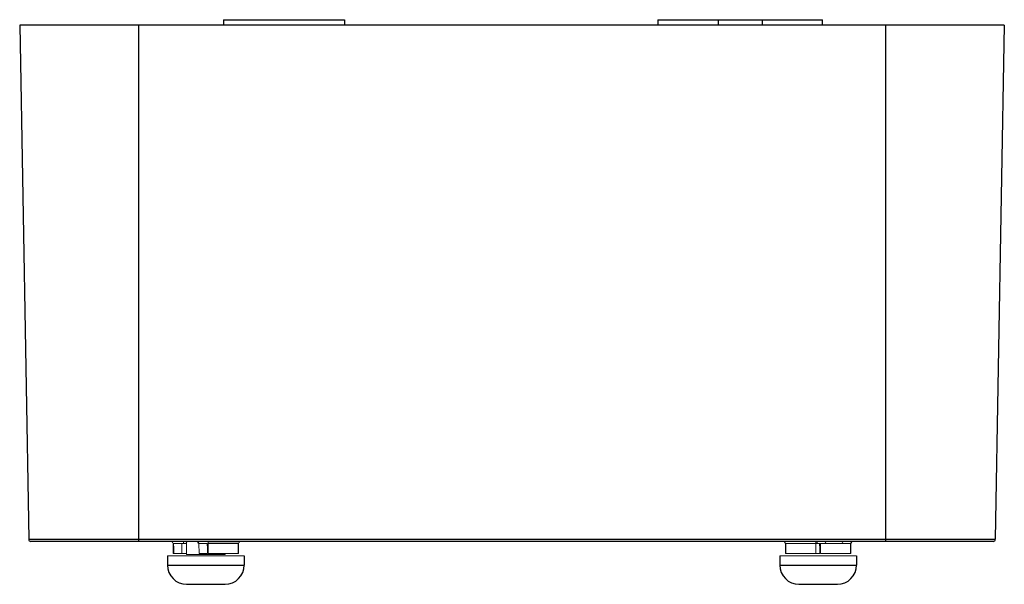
# Paper-space layout '_Links' of a CAD drawing. Header units: millimetres. Extents: x -44.8 to 44.8, y -3.9 to 47.5.
import ezdxf

# ---------------------------------------------------------------- set-up
doc = ezdxf.new("R2010")
doc.units = ezdxf.units.MM

psp = doc.layouts.new('_Links')

# ---------------------------------------------------------------- linework, layer by layer
at = {"color": 7, "linetype": 'Continuous', "lineweight": 25}
for p, q in [((44.82, 47), (-44.82, 47)), ((-44.82, 47), (-44.003, 0.197)), ((-34, 47), (-34, 0)), ((-26.262, 47.5), (-26.262, 47)), ((-26.262, 47.5), (-15.262, 47.5)), ((-15.262, 47.5), (-15.262, 47)), ((13.262, 47.5), (13.262, 47)), ((13.262, 47.5), (28.262, 47.5)), ((28.262, 47), (28.262, 47.5)), ((34, 47), (34, 0)), ((44.82, 47), (44.003, 0.197)), ((-44.003, 0.197), (44.003, 0.197)), ((43.803, 0), (-43.803, 0)), ((-30.863, -0.196), (-30.847, -1.104)), ((-24.885, -0.197), (-27.66, -0.197)), ((-24.901, -1.104), (-24.885, -0.196)), ((24.885, -0.196), (24.901, -1.104)), ((30.847, -1.104), (30.863, -0.196)), ((-31.374, -1.3), (-31.374, -2.15)), ((-24.374, -1.3), (-24.374, -2.15)), ((24.374, -1.3), (24.374, -2.15)), ((31.374, -1.3), (31.374, -2.15)), ((-31.374, -2.15), (-24.374, -2.15)), ((24.374, -2.15), (31.374, -2.15)), ((-29.624, -3.9), (-26.124, -3.9)), ((-29.37, -3.9), (-29.37, -3.901)), ((-26.379, -3.901), (-26.379, -3.9)), ((26.124, -3.9), (29.624, -3.9)), ((26.379, -3.9), (26.379, -3.901)), ((29.37, -3.901), (29.37, -3.9))]:
    psp.add_line(p, q, dxfattribs=at)
at = {"color": 8, "linetype": 'Continuous', "lineweight": 25}
for p, q in [((18.762, 47.5), (18.762, 47)), ((22.762, 47.5), (22.762, 47))]:
    psp.add_line(p, q, dxfattribs=at)
at = {"color": 144, "linetype": 'Continuous', "lineweight": 18}
for p, q in [((-29.624, 0), (-29.624, -1.2)), ((27.869, 0), (27.874, 0)), ((-29.68, -0.197), (-30.834, -0.197)), ((-30.066, -1.103), (-30.066, -0.197)), ((-28.506, -0.197), (-28.535, -0.195)), ((-27.738, -0.197), (-28.506, -0.197)), ((-28.506, -0.197), (-28.483, -1.103)), ((-24.886, -0.196), (-24.885, -0.197)), ((30.863, -0.197), (24.885, -0.197)), ((-31.374, -1.3), (-24.374, -1.3)), ((-30.818, -1.103), (-29.65, -1.103)), ((-29.624, -1.2), (-26.124, -1.2)), ((-28.483, -1.103), (-27.732, -1.103)), ((-27.654, -1.103), (-24.902, -1.103)), ((-26.124, -1.103), (-26.124, -1.2)), ((24.374, -1.3), (31.374, -1.3)), ((24.902, -1.103), (28.017, -1.103)), ((30.847, -1.103), (28.095, -1.103))]:
    psp.add_line(p, q, dxfattribs=at)
at = {"color": 7, "linetype": 'Continuous', "lineweight": 25, "flags": 128}
for points in [[(-30.834, -0.197), (-30.826, -0.65), (-30.818, -1.103)], [(-24.902, -1.103), (-24.902, -1.1), (-24.887, -0.3), (-24.885, -0.197)]]:
    psp.add_lwpolyline(points, dxfattribs=at)
at = {"color": 144, "linetype": 'Continuous', "lineweight": 18, "flags": 128}
for points in [[(-27.732, -1.103), (-27.735, -0.65), (-27.738, -0.197)], [(-27.66, -0.197), (-27.66, -0.2), (-27.654, -1), (-27.654, -1.103)], [(24.885, -0.197), (24.885, -0.2), (24.9, -1), (24.902, -1.103)], [(27.654, -1.103), (27.654, -1.1), (27.659, -0.3), (27.66, -0.197)], [(28.01, -0.197), (28.013, -0.65), (28.017, -1.103)], [(28.095, -1.103), (28.095, -1.1), (28.089, -0.3), (28.088, -0.197)], [(30.863, -0.197), (30.863, -0.2), (30.849, -1), (30.847, -1.103)], [(-30.847, -1.103), (-30.847, -1.104), (-30.846, -1.104), (-30.844, -1.104), (-30.841, -1.104), (-30.836, -1.104), (-30.831, -1.104), (-30.825, -1.104), (-30.818, -1.103)], [(-24.902, -1.103), (-24.901, -1.104), (-24.902, -1.104), (-24.904, -1.104), (-24.908, -1.104), (-24.912, -1.104), (-24.917, -1.104), (-24.923, -1.104), (-24.931, -1.103)]]:
    psp.add_lwpolyline(points, dxfattribs=at)
at = {"color": 7, "linetype": 'Continuous', "lineweight": 25}
for centre, radius, start, end in [((-43.803, 0.2), 0.2, 181, 270), ((43.803, 0.2), 0.2, 270, 359), ((-28.735, -0.2), 0.2, 1.5359, 90), ((24.685, -0.2), 0.2, 1.07429, 89.99619), ((31.063, -0.2), 0.2, 90.00381, 179.05028), ((-29.624, -2.15), 1.75, 180, 270), ((-26.124, -2.15), 1.75, 270, 0), ((26.124, -2.15), 1.75, 180, 270), ((29.624, -2.15), 1.75, 270, 0)]:
    psp.add_arc(centre, radius, start, end, dxfattribs=at)
at = {"color": 144, "linetype": 'Continuous', "lineweight": 18}
for centre, radius, start, end in [((-31.063, -0.2), 0.2, 0.92506, 89.92828), ((-29.504, -0.174), 0.177, 101.22551, 187.30015), ((-26.966, -0.148), 0.696, 167.70057, 183.98067), ((-24.686, -0.2), 0.2, 90.07172, 179.07494), ((24.686, -0.2), 0.2, 0.92506, 89.92828), ((26.966, -0.148), 0.696, 356.01933, 12.29943), ((31.063, -0.2), 0.2, 90.07172, 179.07494), ((-30.849, -0.479), 0.283, 87.05622, 92.94378), ((-29.749, -0.174), 0.177, 101.22551, 187.30015), ((-28.682, -0.174), 0.177, 352.69985, 78.77449), ((27.914, -0.174), 0.177, 101.22551, 187.30015), ((28.682, -0.174), 0.177, 101.22551, 187.30015), ((30.242, -0.174), 0.177, 101.22551, 187.30015), ((31.01, -0.174), 0.177, 101.22551, 187.30015), ((24.915, -0.521), 0.582, 268.66741, 271.54891), ((27.693, 3.207), 4.311, 269.48098, 270.51902), ((30.833, -0.522), 0.582, 268.44973, 271.33479)]:
    psp.add_arc(centre, radius, start, end, dxfattribs=at)

doc.saveas('drawing.dxf')
